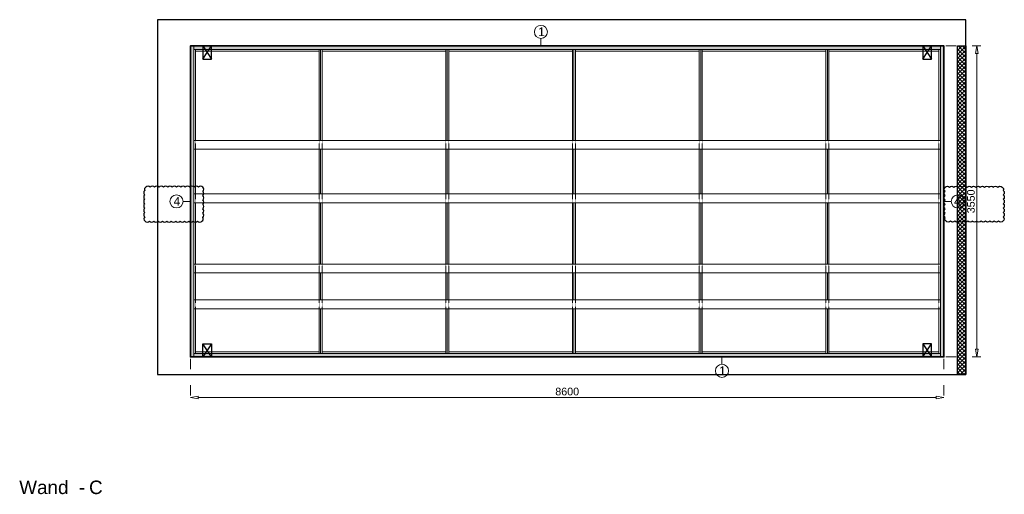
# Model space of a CAD drawing. Header units: millimetres. Extents: x 0 to 331873, y -101826 to 236919.
# Tile 6 of 57: x 184876 to 196115, y -82707 to -77287. Entities that reach past the tile are written whole.
import ezdxf

# ---------------------------------------------------------------- set-up
doc = ezdxf.new("R2010")
doc.units = ezdxf.units.MM
doc.header["$LTSCALE"] = 10
doc.linetypes.add('ACAD_ISO03W100', pattern=[30, 12, -18])
doc.linetypes.add('HIDDEN2', pattern=[0.1875, 0.125, -0.0625])
for name, color, linetype in [('$ dim', 1, 'Continuous'), ('$ symbolen', 8, 'Continuous'), ('$ tekst', 1, 'Continuous'), ('40-h', 221, 'Continuous'), ('^ Bwkundig-bestaand', 250, 'Continuous'), ('DIM-DIM', 7, 'Continuous')]:
    doc.layers.add(name, color=color, linetype=linetype)
for name, color, linetype, lineweight in [('25-Staal-B', 150, 'Continuous', 25), ('40x120', 6, 'Continuous', 0), ('^ 0-Hout', 86, 'Continuous', 0), ('^ 0-Staal', 50, 'Continuous', 0), ('^ 0-Staal-txt', 7, 'Continuous', 0), ('s-horizontaal', 122, 'Continuous', 0)]:
    doc.layers.add(name, color=color, linetype=linetype, lineweight=lineweight)
doc.layers.add('omtrekwand', color=3, linetype='Continuous', plot=False)
doc.layers.get('$ dim').off()
doc.styles.add('Arial', font='arial.ttf')
doc.styles.get("Standard").update_dxf_attribs({"font": 'arial.ttf'})
doc.dimstyles.new('dim-11', dxfattribs={"dimscale": 35, "dimtxt": 2.5, "dimasz": 2.5, "dimexe": 1.25, "dimexo": 0.625, "dimtad": 1, "dimdec": 0, "dimtxsty": 'Arial', "dimblk": 'CLOSEDBLANK', "dimcen": 3, "dimclrd": 252, "dimclre": 252, "dimclrt": 7, "dimadec": 0, "dimazin": 0, "dimtfac": 1, "dimtdec": 0, "dimtmove": 0, "dimatfit": 3, "dimldrblk": 'CLOSEDBLANK', "dimfxl": 1, "dimlwd": 0, "dimlwe": 0, "dimarcsym": 0})

# ---------------------------------------------------------------- blocks, each defined once
blk = doc.blocks.new('kabeldoorvoer')
at = {"layer": '$ symbolen'}
blk.add_lwpolyline([(-150, 0), (0, 0), (0, 100), (-150, 100)], close=True, dxfattribs=at)
blk.add_lwpolyline([(-150, 100), (0, 0), (0, 100), (-150, 0)], dxfattribs=at)
blk = doc.blocks.new('staal_01')
at = {"layer": '^ 0-Staal'}
blk.add_lwpolyline([(0, 82), (0, 0)], dxfattribs=at)
blk.add_circle((0, 157), 74.7, dxfattribs=at)
at = {"layer": '^ 0-Staal', "insert": (-33, 209), "char_height": 100, "attachment_point": 1}
blk.add_mtext_dynamic_manual_height_columns('1', width=136.03, gutter_width=12.5, heights=[0], dxfattribs=at)
blk = doc.blocks.new('staal_01_onder')
at = {"layer": '^ 0-Staal'}
blk.add_lwpolyline([(157857, 52616), (157857, 52699)], dxfattribs=at)
blk.add_circle((157857, 52542), 74.7, dxfattribs=at)
at = {"layer": '^ 0-Staal', "insert": (157824, 52593), "char_height": 100, "attachment_point": 1}
blk.add_mtext_dynamic_manual_height_columns('1', width=136.03, gutter_width=12.5, heights=[0], dxfattribs=at)
blk = doc.blocks.new('stijl')
at = {"layer": '^ 0-Hout'}
for points in [[(0, -1040), (-18, -1040), (-18, 0), (0, 0)], [(0, -1040), (18, -1040), (18, 0), (0, 0)], [(0, -1650), (-18, -1650), (-18, -1140), (0, -1140)], [(0, -1650), (18, -1650), (18, -1140), (0, -1140)], [(0, -2450), (-18, -2450), (-18, -1750), (0, -1750)], [(0, -2450), (18, -2450), (18, -1750), (0, -1750)], [(0, -2860), (-18, -2860), (-18, -2550), (0, -2550)], [(0, -2860), (18, -2860), (18, -2550), (0, -2550)], [(0, -2960), (-18, -2960), (-18, -3470), (0, -3470)], [(0, -2960), (18, -2960), (18, -3470), (0, -3470)]]:
    blk.add_lwpolyline(points, close=True, dxfattribs=at)
at = {"layer": '^ 0-Hout', "linetype": 'HIDDEN2'}
for points in [[(-18, -1040), (-18, -1140)], [(18, -1040), (18, -1140)], [(-18, -1650), (-18, -1750)], [(18, -1650), (18, -1750)], [(-18, -2450), (-18, -2550)], [(18, -2450), (18, -2550)], [(-18, -2860), (-18, -2960)], [(18, -2860), (18, -2960)]]:
    blk.add_lwpolyline(points, dxfattribs=at)
blk = doc.blocks.new('_ClosedBlank')
at = {"color": 0, "linetype": 'ByBlock', "lineweight": -2}
for p, q in [((-1, 0.17), (0, 0)), ((-1, 0.17), (-1, -0.17)), ((0, 0), (-1, -0.17))]:
    blk.add_line(p, q, dxfattribs=at)
blk = doc.blocks.new('*D1114')
at = {"layer": 'Defpoints', "color": 0, "transparency": 16777216}
for p in [(271200, -55121), (279800, -55121), (279800, -55585)]:
    blk.add_point(p, dxfattribs=at)
at = {"layer": 'DIM-DIM', "color": 252, "linetype": 'ACAD_ISO03W100', "lineweight": 0, "transparency": 16777216}
for p, q in [((271200, -55143), (271200, -55629)), ((279800, -55143), (279800, -55629))]:
    blk.add_line(p, q, dxfattribs=at)
at = {"layer": 'DIM-DIM', "color": 252, "lineweight": 0, "transparency": 16777216}
blk.add_line((271287, -55585), (279712, -55585), dxfattribs=at)
at = {"layer": 'DIM-DIM', "color": 252, "lineweight": 0, "transparency": 16777216, "xscale": 87.5, "yscale": 87.5, "zscale": 87.5, "rotation": 180}
blk.add_blockref('_ClosedBlank', (271200, -55585), dxfattribs=at)
at = {"layer": 'DIM-DIM', "color": 252, "lineweight": 0, "transparency": 16777216, "xscale": 87.5, "yscale": 87.5, "zscale": 87.5}
blk.add_blockref('_ClosedBlank', (279800, -55585), dxfattribs=at)
at = {"layer": 'DIM-DIM', "color": 7, "transparency": 16777216, "insert": (275500, -55518), "char_height": 87.5, "attachment_point": 5, "style": 'Arial'}
blk.add_mtext('8600', dxfattribs=at)
blk = doc.blocks.new('*D1247')
at = {"layer": 'Defpoints', "color": 0, "transparency": 16777216}
for p in [(279800, -51571), (280176, -51571), (279800, -55121)]:
    blk.add_point(p, dxfattribs=at)
at = {"layer": 'DIM-DIM', "color": 252, "linetype": 'ACAD_ISO03W100', "lineweight": 0, "transparency": 16777216}
for p, q in [((279822, -51571), (280220, -51571)), ((279822, -55121), (280220, -55121))]:
    blk.add_line(p, q, dxfattribs=at)
at = {"layer": 'DIM-DIM', "color": 252, "lineweight": 0, "transparency": 16777216}
blk.add_line((280176, -55034), (280176, -51659), dxfattribs=at)
at = {"layer": 'DIM-DIM', "color": 252, "lineweight": 0, "transparency": 16777216, "xscale": 87.5, "yscale": 87.5, "zscale": 87.5}
for p, rotation in [((280176, -51571), 90), ((280176, -55121), 270)]:
    blk.add_blockref('_ClosedBlank', p, dxfattribs=dict(at, rotation=rotation))
at = {"layer": 'DIM-DIM', "color": 7, "transparency": 16777216, "insert": (280109, -53346), "char_height": 87.5, "attachment_point": 5, "rotation": 90, "style": 'Arial'}
blk.add_mtext('3550', dxfattribs=at)
blk = doc.blocks.new('8c')
at = {"layer": '25-Staal-B'}
blk.add_lwpolyline([(271199.7, -55121.5), (271199.7, -51571.5), (279799.7, -51571.5), (279799.7, -55121.5)], close=True, dxfattribs=at)
at = {"layer": '^ 0-Staal-txt', "lineweight": 0, "style": 'Arial'}
for s, height, p in [('Wand  - ', 154.21, (269244.7, -56688.3)), ('C', 154.2, (270041.8, -56688.3))]:
    blk.add_text(s, height=height, dxfattribs=at).set_placement(p)
at = {"layer": 'DIM-DIM'}
dim = blk.add_linear_dim(base=(280175.9, -51571.5), p1=(279799.7, -55121.5), p2=(279799.7, -51571.5), angle=90, dimstyle='dim-11', dxfattribs=at)
dim.commit()
dim.dimension.update_dxf_attribs({"geometry": '*D1247', "text_midpoint": (280109.3, -53346.5)})
dim = blk.add_linear_dim(base=(279799.7, -55584.8), p1=(271199.7, -55121.5), p2=(279799.7, -55121.5), dimstyle='dim-11', dxfattribs=at)
dim.commit()
dim.dimension.update_dxf_attribs({"geometry": '*D1114', "text_midpoint": (275499.7, -55518.3)})

msp = doc.modelspace()

# ---------------------------------------------------------------- hatches: boundary and pattern name
at = {"layer": '40-h'}
h = msp.add_hatch(dxfattribs=at)
h.set_pattern_fill('DOTS', color=256)
h.paths.add_polyline_path([(195385.29, -77627.1), (195385.29, -77587.1), (186865.29, -77587.1), (186865.29, -77627.1)])
h.paths.add_polyline_path([(195425.29, -81137.1), (195385.29, -81137.1), (195385.29, -77587.1), (195425.29, -77587.1)])
h.paths.add_polyline_path([(195385.29, -81137.1), (195385.29, -81097.1), (186865.29, -81097.1), (186865.29, -81137.1)])
h.paths.add_polyline_path([(186825.29, -81137.1), (186865.29, -81137.1), (186865.29, -77587.1), (186825.29, -77587.1)])
at = {"layer": '^ Bwkundig-bestaand'}
h = msp.add_hatch(dxfattribs=at)
h.set_pattern_fill('ANSI37', color=256, scale=10)
h.set_pattern_definition([(45, (13536.034, -57359.406), (-22.4506403, 22.4506403), []), (135, (13536.034, -57359.406), (-22.4506403, -22.4506403), [])])
h.paths.add_polyline_path([(195581.29, -77587.1), (195675.29, -77587.1), (195675.29, -81337.1), (195581.29, -81337.1)])

# ---------------------------------------------------------------- linework, layer by layer
at = {"layer": '$ tekst'}
for points in [[(186966.19, -79200.28, 0.52056705), (186916.19, -79200.28, 0.52056705), (186866.19, -79200.28, 0.52056705), (186816.19, -79200.28, 0.52056705), (186766.19, -79200.28, 0.52056705), (186716.19, -79200.28, 0.52056705), (186666.19, -79200.28, 0.52056705), (186616.19, -79200.28, 0.52056705), (186566.19, -79200.28, 0.52056705), (186516.19, -79200.28, 0.52056705), (186466.19, -79200.28, 0.52056705), (186416.19, -79200.28, 0.52056705), (186366.19, -79200.28, 0.52056705), (186316.19, -79200.28, 0.52056705), (186304.18, -79238.27, 0.52056705), (186304.18, -79288.27, 0.52056705), (186304.18, -79338.27, 0.52056705), (186304.18, -79388.27, 0.52056705), (186304.18, -79438.27, 0.52056705), (186304.18, -79488.27, 0.52056705), (186304.18, -79538.27, 0.52056705), (186306.56, -79585.89, 0.52056705), (186356.56, -79585.89, 0.52056705), (186406.56, -79585.89, 0.52056705), (186456.56, -79585.89, 0.52056705), (186506.56, -79585.89, 0.52056705), (186556.56, -79585.89, 0.52056705), (186606.56, -79585.89, 0.52056705), (186656.56, -79585.89, 0.52056705), (186706.56, -79585.89, 0.52056705), (186756.56, -79585.89, 0.52056705), (186806.56, -79585.89, 0.52056705), (186856.56, -79585.89, 0.52056705), (186906.56, -79585.89, 0.52056705), (186956.56, -79585.89, 0.52056705), (186966.19, -79545.52, 0.52056705), (186966.19, -79495.52, 0.52056705), (186966.19, -79445.52, 0.52056705), (186966.19, -79395.52, 0.52056705), (186966.19, -79345.52, 0.52056705), (186966.19, -79295.52, 0.52056705), (186966.19, -79245.52, 0.52056705)], [(195440.39, -79200.28, -0.52056705), (195490.39, -79200.28, -0.52056705), (195540.39, -79200.28, -0.52056705), (195590.39, -79200.28, -0.52056705), (195640.39, -79200.28, -0.52056705), (195690.39, -79200.28, -0.52056705), (195740.39, -79200.28, -0.52056705), (195790.39, -79200.28, -0.52056705), (195840.39, -79200.28, -0.52056705), (195890.39, -79200.28, -0.52056705), (195940.39, -79200.28, -0.52056705), (195990.39, -79200.28, -0.52056705), (196040.39, -79200.28, -0.52056705), (196090.39, -79200.28, -0.52056705), (196102.39, -79238.27, -0.52056705), (196102.39, -79288.27, -0.52056705), (196102.39, -79338.27, -0.52056705), (196102.39, -79388.27, -0.52056705), (196102.39, -79438.27, -0.52056705), (196102.39, -79488.27, -0.52056705), (196102.39, -79538.27, -0.52056705), (196100.02, -79585.89, -0.52056705), (196050.02, -79585.89, -0.52056705), (196000.02, -79585.89, -0.52056705), (195950.02, -79585.89, -0.52056705), (195900.02, -79585.89, -0.52056705), (195850.02, -79585.89, -0.52056705), (195800.02, -79585.89, -0.52056705), (195750.02, -79585.89, -0.52056705), (195700.02, -79585.89, -0.52056705), (195650.02, -79585.89, -0.52056705), (195600.02, -79585.89, -0.52056705), (195550.02, -79585.89, -0.52056705), (195500.02, -79585.89, -0.52056705), (195450.02, -79585.89, -0.52056705), (195440.39, -79545.52, -0.52056705), (195440.39, -79495.52, -0.52056705), (195440.39, -79445.52, -0.52056705), (195440.39, -79395.52, -0.52056705), (195440.39, -79345.52, -0.52056705), (195440.39, -79295.52, -0.52056705), (195440.39, -79245.52, -0.52056705)]]:
    msp.add_lwpolyline(points, format="xyb", close=True, dxfattribs=at)
at = {"layer": '40x120'}
for points in [[(186825.29, -81137.1), (186865.29, -81137.1), (186865.29, -77587.1), (186825.29, -77587.1)], [(186825.29, -81137.1), (186865.29, -81137.1), (186865.29, -77587.1), (186825.29, -77587.1)], [(195385.29, -77627.1), (195385.29, -77587.1), (186865.29, -77587.1), (186865.29, -77627.1)], [(195425.29, -81137.1), (195385.29, -81137.1), (195385.29, -77587.1), (195425.29, -77587.1)], [(195425.29, -81137.1), (195385.29, -81137.1), (195385.29, -77587.1), (195425.29, -77587.1)], [(195385.29, -81137.1), (195385.29, -81097.1), (186865.29, -81097.1), (186865.29, -81137.1)]]:
    msp.add_lwpolyline(points, close=True, dxfattribs=at)
at = {"layer": '^ 0-Hout'}
for points in [[(186865.29, -78667.1), (186883.29, -78667.1), (186883.29, -77627.1), (186865.29, -77627.1)], [(188292.62, -77645.1), (188292.62, -77627.1), (186883.29, -77627.1), (186883.29, -77645.1)], [(189738.95, -77645.1), (189738.95, -77627.1), (188328.62, -77627.1), (188328.62, -77645.1)], [(191185.29, -77645.1), (191185.29, -77627.1), (189774.95, -77627.1), (189774.95, -77645.1)], [(192631.62, -77645.1), (192631.62, -77627.1), (191221.29, -77627.1), (191221.29, -77645.1)], [(194077.95, -77645.1), (194077.95, -77627.1), (192667.62, -77627.1), (192667.62, -77645.1)], [(195367.29, -77645.1), (195367.29, -77627.1), (194113.95, -77627.1), (194113.95, -77645.1)], [(195385.29, -78667.1), (195367.29, -78667.1), (195367.29, -77627.1), (195385.29, -77627.1)], [(186865.29, -79277.1), (186883.29, -79277.1), (186883.29, -78767.1), (186865.29, -78767.1)], [(195385.29, -79277.1), (195367.29, -79277.1), (195367.29, -78767.1), (195385.29, -78767.1)], [(186865.29, -80077.1), (186883.29, -80077.1), (186883.29, -79377.1), (186865.29, -79377.1)], [(195385.29, -80077.1), (195367.29, -80077.1), (195367.29, -79377.1), (195385.29, -79377.1)], [(186865.29, -80487.1), (186883.29, -80487.1), (186883.29, -80177.1), (186865.29, -80177.1)], [(195385.29, -80487.1), (195367.29, -80487.1), (195367.29, -80177.1), (195385.29, -80177.1)], [(186865.29, -80587.1), (186883.29, -80587.1), (186883.29, -81097.1), (186865.29, -81097.1)], [(195385.29, -80587.1), (195367.29, -80587.1), (195367.29, -81097.1), (195385.29, -81097.1)], [(188292.62, -81079.1), (188292.62, -81097.1), (186883.29, -81097.1), (186883.29, -81079.1)], [(189738.95, -81079.1), (189738.95, -81097.1), (188328.62, -81097.1), (188328.62, -81079.1)], [(191185.29, -81079.1), (191185.29, -81097.1), (189774.95, -81097.1), (189774.95, -81079.1)], [(192631.62, -81079.1), (192631.62, -81097.1), (191221.29, -81097.1), (191221.29, -81079.1)], [(194077.95, -81079.1), (194077.95, -81097.1), (192667.62, -81097.1), (192667.62, -81079.1)], [(195367.29, -81079.1), (195367.29, -81097.1), (194113.95, -81097.1), (194113.95, -81079.1)]]:
    msp.add_lwpolyline(points, close=True, dxfattribs=at)
at = {"layer": '^ 0-Hout', "linetype": 'HIDDEN2'}
for points in [[(186883.29, -78667.1), (186883.29, -78767.1)], [(195367.29, -78667.1), (195367.29, -78767.1)], [(186883.29, -79277.1), (186883.29, -79377.1)], [(195367.29, -79277.1), (195367.29, -79377.1)], [(186883.29, -80077.1), (186883.29, -80177.1)], [(195367.29, -80077.1), (195367.29, -80177.1)], [(186883.29, -80487.1), (186883.29, -80587.1)], [(195367.29, -80487.1), (195367.29, -80587.1)]]:
    msp.add_lwpolyline(points, dxfattribs=at)
at = {"layer": '^ 0-Staal'}
for points in [[(186822.29, -81140.1), (186825.29, -81140.1), (186825.29, -77584.1), (186822.29, -77584.1)], [(186825.29, -77584.1), (195425.29, -77584.1), (195425.29, -77587.1), (186825.29, -77587.1)], [(195428.29, -81140.1), (195425.29, -81140.1), (195425.29, -77584.1), (195428.29, -77584.1)], [(195425.29, -81137.1), (186825.29, -81137.1), (186825.29, -81140.1), (195425.29, -81140.1)]]:
    msp.add_lwpolyline(points, close=True, dxfattribs=at)
for points in [[(186822.29, -79362.1), (186740.06, -79362.1)], [(195428.29, -79362.1), (195510.52, -79362.1)]]:
    msp.add_lwpolyline(points, dxfattribs=at)
for centre in [(186665.41, -79362.1), (195585.17, -79362.1)]:
    msp.add_circle(centre, 74.65, dxfattribs=at)
at = {"layer": '^ Bwkundig-bestaand', "color": 253}
msp.add_lwpolyline([(186447.29, -81337.1), (195675.29, -81337.1), (195675.29, -77287.1), (186447.29, -77287.1)], close=True, dxfattribs=at)
at = {"layer": '^ Bwkundig-bestaand'}
msp.add_lwpolyline([(195581.29, -77587.1), (195675.29, -77587.1), (195675.29, -81337.1), (195581.29, -81337.1)], close=True, dxfattribs=at)
at = {"layer": 'omtrekwand'}
msp.add_lwpolyline([(186825.29, -81137.1), (195425.29, -81137.1), (195425.29, -77587.1), (186825.29, -77587.1)], close=True, dxfattribs=at)
at = {"layer": 's-horizontaal'}
for points in [[(186865.29, -78667.1), (195385.29, -78667.1), (195385.29, -78767.1), (186865.29, -78767.1)], [(186865.29, -79277.1), (195385.29, -79277.1), (195385.29, -79377.1), (186865.29, -79377.1)], [(186865.29, -80077.1), (195385.29, -80077.1), (195385.29, -80177.1), (186865.29, -80177.1)], [(186865.29, -80487.1), (195385.29, -80487.1), (195385.29, -80587.1), (186865.29, -80587.1)]]:
    msp.add_lwpolyline(points, close=True, dxfattribs=at)

# ---------------------------------------------------------------- block references
at = {"layer": '$ dim'}
for p in [(188310.62, -77627.1), (189756.95, -77627.1), (191203.29, -77627.1), (192649.62, -77627.1), (194095.95, -77627.1)]:
    msp.add_blockref('stijl', p, dxfattribs=at)
at = {"layer": '$ symbolen'}
for p, rotation in [((187065.29, -77587.1), 90), ((195285.29, -77587.1), 90.00000000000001), ((195285.29, -80987.1), 90.00000000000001)]:
    msp.add_blockref('kabeldoorvoer', p, dxfattribs=dict(at, rotation=rotation))
at = {"layer": '$ symbolen', "xscale": -1, "rotation": 270}
msp.add_blockref('kabeldoorvoer', (186965.29, -80987.1), dxfattribs=at)
at = {"layer": '^ 0-Staal'}
for name, p in [('staal_01', (190825.95, -77584.1)), ('staal_01_onder', (35035.49, -133838.61))]:
    msp.add_blockref(name, p, dxfattribs=at)
at = {"layer": 'DIM-DIM'}
msp.add_blockref('8c', (-84374.37, -26015.61), dxfattribs=at)

# ---------------------------------------------------------------- texts
at = {"layer": '^ 0-Staal', "char_height": 100}
for insert, attachment_point in [((186632.27, -79310.28), 1), ((195618.3, -79310.28), 3)]:
    msp.add_mtext_dynamic_manual_height_columns('4', width=136.0341, gutter_width=12.5, heights=[0], dxfattribs=dict(at, insert=insert, attachment_point=attachment_point))

doc.saveas('drawing.dxf')
